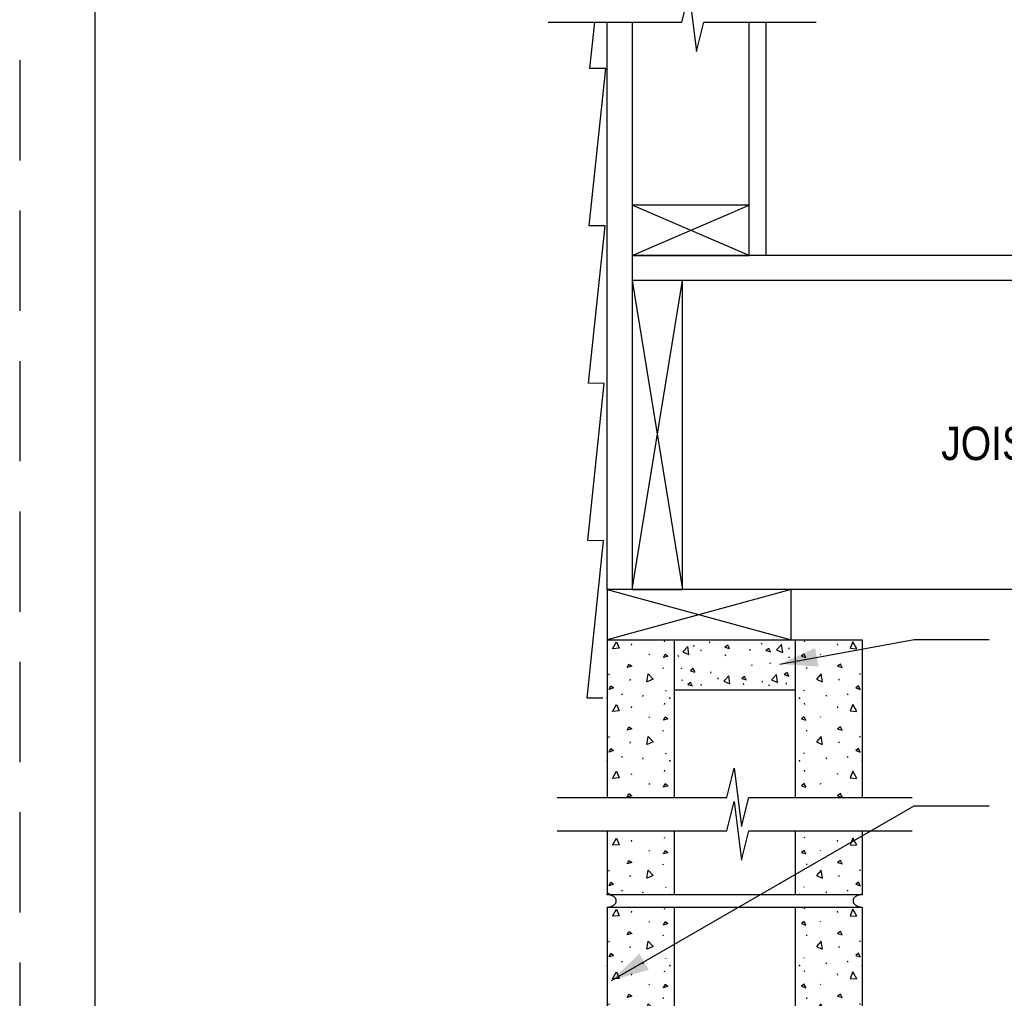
# Model space of a CAD drawing. Extents: x -4.7 to 12.3, y -5.1 to 5.9.
# Tile 2 of 24: x -4.7 to -2.2, y -2.8 to -0.4. Entities that reach past the tile are written whole.
import ezdxf
from ezdxf.enums import TextEntityAlignment as Align

# ---------------------------------------------------------------- set-up
doc = ezdxf.new("R2010")
doc.units = 0
doc.linetypes.add('HIDDEN', pattern=[0.375, 0.25, -0.125])
doc.layers.get('0').update_dxf_attribs({"linetype": 'CONTINUOUS'})
for name, color, linetype in [('29', 7, 'CONTINUOUS'), ('32', 7, 'CONTINUOUS'), ('35', 7, 'CONTINUOUS')]:
    doc.layers.add(name, color=color, linetype=linetype)

# ---------------------------------------------------------------- blocks, each defined once
blk = doc.blocks.new('8CMU')
at = {"layer": '32', "linetype": 'CONTINUOUS'}
for p, q in [((0, 0.666667), (0, 0.03125)), ((0, 0.666667), (0.635417, 0.666667)), ((0.14241, 0.661275), (0.143801, 0.6644)), ((0.166667, 0.666667), (0.166667, 0.03125)), ((0.46875, 0.666667), (0.46875, 0.03125)), ((0.493007, 0.661275), (0.491616, 0.6644)), ((0.635417, 0.666667), (0.635417, 0.03125)), ((0.060199, 0.653298), (0.06159, 0.656419)), ((0.575217, 0.653298), (0.573827, 0.656419)), ((0.103563, 0.631099), (0.104949, 0.629017)), ((0.531854, 0.631099), (0.530467, 0.629017)), ((0.138629, 0.597822), (0.138977, 0.594701)), ((0.496788, 0.597822), (0.49644, 0.594701)), ((0.004008, 0.579411), (0.005395, 0.582536)), ((0.05673, 0.565189), (0.058121, 0.568314)), ((0.578686, 0.565189), (0.577296, 0.568314)), ((0.631409, 0.579411), (0.630022, 0.582536)), ((0.145039, 0.540572), (0.14643, 0.53849)), ((0.490378, 0.540572), (0.488987, 0.53849)), ((0.035516, 0.531743), (0.036902, 0.529661)), ((0.088297, 0.524954), (0.089688, 0.528076)), ((0.54712, 0.524954), (0.545729, 0.528076)), ((0.599901, 0.531743), (0.598514, 0.529661)), ((0.060199, 0.497048), (0.06159, 0.500169)), ((0.14241, 0.505025), (0.143801, 0.50815)), ((0.493007, 0.505025), (0.491616, 0.50815)), ((0.575217, 0.497048), (0.573827, 0.500169)), ((0.103563, 0.474849), (0.104949, 0.472767)), ((0.531854, 0.474849), (0.530467, 0.472767)), ((0.004008, 0.423161), (0.005395, 0.426286)), ((0.138629, 0.441572), (0.138977, 0.438451)), ((0.496788, 0.441572), (0.49644, 0.438451)), ((0.631409, 0.423161), (0.630022, 0.426286)), ((0.05673, 0.408939), (0.058121, 0.412064)), ((0.578686, 0.408939), (0.577296, 0.412064)), ((0.035516, 0.375493), (0.036902, 0.373411)), ((0.088297, 0.368704), (0.089688, 0.371826)), ((0.145039, 0.384322), (0.14643, 0.38224)), ((0.490378, 0.384322), (0.488987, 0.38224)), ((0.54712, 0.368704), (0.545729, 0.371826)), ((0.599901, 0.375493), (0.598514, 0.373411)), ((0.060199, 0.330382), (0.06159, 0.333503)), ((0.14241, 0.338358), (0.143801, 0.341483)), ((0.493007, 0.338358), (0.491616, 0.341483)), ((0.575217, 0.330382), (0.573827, 0.333503)), ((0.103563, 0.308182), (0.104949, 0.3061)), ((0.531854, 0.308182), (0.530467, 0.3061)), ((0.138629, 0.274905), (0.138977, 0.271784)), ((0.496788, 0.274905), (0.49644, 0.271784)), ((0.004008, 0.256495), (0.005395, 0.25962)), ((0.631409, 0.256495), (0.630022, 0.25962)), ((0.05673, 0.242272), (0.058121, 0.245397)), ((0.578686, 0.242272), (0.577296, 0.245397)), ((0.035516, 0.208827), (0.036902, 0.206745)), ((0.088297, 0.202038), (0.089688, 0.205159)), ((0.145039, 0.217655), (0.14643, 0.215573)), ((0.490378, 0.217655), (0.488987, 0.215573)), ((0.54712, 0.202038), (0.545729, 0.205159)), ((0.599901, 0.208827), (0.598514, 0.206745)), ((0.14241, 0.171691), (0.143801, 0.174816)), ((0.493007, 0.171691), (0.491616, 0.174816)), ((0.060199, 0.163715), (0.06159, 0.166836)), ((0.575217, 0.163715), (0.573827, 0.166836)), ((0.103563, 0.141516), (0.104949, 0.139434)), ((0.531854, 0.141516), (0.530467, 0.139434)), ((0.138629, 0.108238), (0.138977, 0.105117)), ((0.496788, 0.108238), (0.49644, 0.105117)), ((0.004008, 0.089828), (0.005395, 0.092953)), ((0.05673, 0.075605), (0.058121, 0.07873)), ((0.578686, 0.075605), (0.577296, 0.07873)), ((0.631409, 0.089828), (0.630022, 0.092953)), ((0.145039, 0.050988), (0.14643, 0.048906)), ((0.490378, 0.050988), (0.488987, 0.048906)), ((0, 0.036257), (0.007512, 0.03125)), ((0, 0.03125), (0.635417, 0.03125)), ((0.035516, 0.04216), (0.036902, 0.040078)), ((0.088297, 0.035371), (0.089688, 0.038492)), ((0.54712, 0.035371), (0.545729, 0.038492)), ((0.599901, 0.04216), (0.598514, 0.040078))]:
    blk.add_line(p, q, dxfattribs=at)
for points in [[(0.013371, 0.643935), (0.022738, 0.661622), (0.030023, 0.645322), (0.013719, 0.643935)], [(0.622046, 0.643935), (0.612678, 0.661622), (0.605393, 0.645322), (0.621698, 0.643935)], [(0.139984, 0.622079), (0.144145, 0.630751), (0.151082, 0.625548), (0.139984, 0.622079)], [(0.495432, 0.622079), (0.491272, 0.630751), (0.484335, 0.625548), (0.495432, 0.622079)], [(0.049863, 0.597283), (0.054023, 0.605954), (0.060961, 0.600751), (0.049863, 0.597283)], [(0.585553, 0.597283), (0.581393, 0.605954), (0.574456, 0.600751), (0.585553, 0.597283)], [(0.098934, 0.561603), (0.101684, 0.581427), (0.114105, 0.568599), (0.099258, 0.56172)], [(0.536483, 0.561603), (0.533733, 0.581427), (0.521311, 0.568599), (0.536159, 0.56172)], [(0.004699, 0.54299), (0.008863, 0.551661), (0.015801, 0.546458), (0.004699, 0.54299)], [(0.630717, 0.54299), (0.626553, 0.551661), (0.619616, 0.546458), (0.630717, 0.54299)], [(0.013371, 0.487685), (0.022738, 0.505372), (0.030023, 0.489072), (0.013719, 0.487685)], [(0.622046, 0.487685), (0.612678, 0.505372), (0.605393, 0.489072), (0.621698, 0.487685)], [(0.139984, 0.465829), (0.144145, 0.474501), (0.151082, 0.469298), (0.139984, 0.465829)], [(0.495432, 0.465829), (0.491272, 0.474501), (0.484335, 0.469298), (0.495432, 0.465829)], [(0.049863, 0.441033), (0.054023, 0.449704), (0.060961, 0.444501), (0.049863, 0.441033)], [(0.585553, 0.441033), (0.581393, 0.449704), (0.574456, 0.444501), (0.585553, 0.441033)], [(0.098934, 0.405353), (0.101684, 0.425177), (0.114105, 0.412349), (0.099258, 0.40547)], [(0.536483, 0.405353), (0.533733, 0.425177), (0.521311, 0.412349), (0.536159, 0.40547)], [(0.004699, 0.38674), (0.008863, 0.395411), (0.015801, 0.390208), (0.004699, 0.38674)], [(0.630717, 0.38674), (0.626553, 0.395411), (0.619616, 0.390208), (0.630717, 0.38674)], [(0.013371, 0.321018), (0.022738, 0.338706), (0.030023, 0.322405), (0.013719, 0.321018)], [(0.622046, 0.321018), (0.612678, 0.338706), (0.605393, 0.322405), (0.621698, 0.321018)], [(0.139984, 0.299163), (0.144145, 0.307835), (0.151082, 0.302632), (0.139984, 0.299163)], [(0.495432, 0.299163), (0.491272, 0.307835), (0.484335, 0.302632), (0.495432, 0.299163)], [(0.049863, 0.274366), (0.054023, 0.283038), (0.060961, 0.277835), (0.049863, 0.274366)], [(0.585553, 0.274366), (0.581393, 0.283038), (0.574456, 0.277835), (0.585553, 0.274366)], [(0.098934, 0.238686), (0.101684, 0.25851), (0.114105, 0.245682), (0.099258, 0.238803)], [(0.536483, 0.238686), (0.533733, 0.25851), (0.521311, 0.245682), (0.536159, 0.238803)], [(0.004699, 0.220073), (0.008863, 0.228745), (0.015801, 0.223542), (0.004699, 0.220073)], [(0.630717, 0.220073), (0.626553, 0.228745), (0.619616, 0.223542), (0.630717, 0.220073)], [(0.013371, 0.154352), (0.022738, 0.172039), (0.030023, 0.155738), (0.013719, 0.154352)], [(0.622046, 0.154352), (0.612678, 0.172039), (0.605393, 0.155738), (0.621698, 0.154352)], [(0.139984, 0.132496), (0.144145, 0.141168), (0.151082, 0.135965), (0.139984, 0.132496)], [(0.495432, 0.132496), (0.491272, 0.141168), (0.484335, 0.135965), (0.495432, 0.132496)], [(0.049863, 0.107699), (0.054023, 0.116371), (0.060961, 0.111168), (0.049863, 0.107699)], [(0.585553, 0.107699), (0.581393, 0.116371), (0.574456, 0.111168), (0.585553, 0.107699)], [(0.098934, 0.07202), (0.101684, 0.091844), (0.114105, 0.079016), (0.099258, 0.072137)], [(0.536483, 0.07202), (0.533733, 0.091844), (0.521311, 0.079016), (0.536159, 0.072137)], [(0.004699, 0.053406), (0.008863, 0.062078), (0.015801, 0.056875), (0.004699, 0.053406)], [(0.630717, 0.053406), (0.626553, 0.062078), (0.619616, 0.056875), (0.630717, 0.053406)]]:
    blk.add_lwpolyline(points, dxfattribs=at)
for points in [[(0.000001, 0, 0.023214), (0.003224, 0.000233, 0.02419), (0.00641, 0.000769, 0.024773), (0.009383, 0.001574, 0.027459), (0.012255, 0.002683, 0.02867), (0.014761, 0.00399, 0.033429), (0.017085, 0.005595, 0.035406), (0.01895, 0.007306, 0.042063), (0.020528, 0.00928, 0.044525), (0.021621, 0.011284, 0.050398), (0.022319, 0.013454, 0.051721), (0.022542, 0.015625, 0.051721), (0.022319, 0.017796, 0.050398), (0.021621, 0.019966, 0.044525), (0.020528, 0.02197, 0.042063), (0.01895, 0.023944, 0.035406), (0.017085, 0.025655, 0.033429), (0.014761, 0.02726, 0.02867), (0.012255, 0.028567, 0.027459), (0.009383, 0.029676, 0.024773), (0.00641, 0.030481, 0.02419), (0.003224, 0.031017, 0.023214), (0.000001, 0.03125)], [(0.635416, 0.03125, 0.023214), (0.632193, 0.031017, 0.02419), (0.629007, 0.030481, 0.024773), (0.626034, 0.029676, 0.027459), (0.623162, 0.028567, 0.02867), (0.620655, 0.02726, 0.033429), (0.618332, 0.025655, 0.035406), (0.616467, 0.023944, 0.042063), (0.614888, 0.02197, 0.044525), (0.613795, 0.019966, 0.050398), (0.613098, 0.017796, 0.051721), (0.612875, 0.015625, 0.051721), (0.613098, 0.013454, 0.050398), (0.613795, 0.011284, 0.044525), (0.614888, 0.00928, 0.042063), (0.616467, 0.007306, 0.035406), (0.618332, 0.005595, 0.033429), (0.620655, 0.00399, 0.02867), (0.623162, 0.002683, 0.027459), (0.626034, 0.001574, 0.024773), (0.629007, 0.000769, 0.02419), (0.632193, 0.000233, 0.023214), (0.635416, 0)]]:
    blk.add_lwpolyline(points, format="xyb", dxfattribs=at)
for p in [(0, 0.520833), (0.15625, 0.520833), (0.479167, 0.520833), (0.635417, 0.520833), (0, 0.364583), (0.15625, 0.364583), (0.479167, 0.364583), (0.635417, 0.364583), (0, 0.197917), (0.15625, 0.197917), (0.479167, 0.197917), (0.635417, 0.197917), (0, 0.03125), (0.15625, 0.03125), (0.479167, 0.03125), (0.635417, 0.03125)]:
    blk.add_point(p, dxfattribs=at)

msp = doc.modelspace()

# ---------------------------------------------------------------- linework, layer by layer
at = {"layer": '29', "linetype": 'CONTINUOUS'}
for p, q in [((-3.239253, -1.816858), (-3.239253, -0.402449)), ((-3.176753, -0.402449), (-3.176753, -1.816858)), ((-2.885086, -0.983525), (-2.885086, -0.402449)), ((-2.843419, -0.983525), (-2.843419, -0.402449)), ((-3.176753, -0.983525), (-2.885086, -0.858525)), ((-2.885086, -0.983525), (-3.176753, -0.858525)), ((-0.887306, -0.983525), (-3.176753, -0.983525)), ((-3.176753, -1.816858), (-3.051753, -1.046025)), ((-3.176753, -1.046025), (-3.051753, -1.816858)), ((-0.887306, -1.046025), (-3.176753, -1.046025)), ((-3.239253, -1.816858), (-2.780919, -1.941858)), ((-2.780919, -1.816858), (-3.239253, -1.941858)), ((-3.239253, -1.816858), (-2.780919, -1.941858)), ((-2.780919, -1.816858), (-3.239253, -1.941858)), ((-0.887306, -1.816858), (-3.176753, -1.816858))]:
    msp.add_line(p, q, dxfattribs=at)
for points in [[(-3.386871, -0.402449), (-3.053466, -0.402449), (-3.035237, -0.329533), (-3.017008, -0.475366), (-2.998779, -0.402449), (-2.718419, -0.402449)], [(-3.249995, -2.087398), (-3.289595, -2.087178), (-3.24829, -1.695007), (-3.287891, -1.694786), (-3.246585, -1.302616), (-3.286185, -1.302396), (-3.24488, -0.910224), (-3.284482, -0.910003), (-3.243176, -0.517832), (-3.282777, -0.517612), (-3.270647, -0.402449)], [(-3.364253, -2.334939), (-2.941233, -2.334939), (-2.923004, -2.262022), (-2.904775, -2.407855), (-2.886546, -2.334939), (-2.478837, -2.334939)], [(-3.364253, -2.418272), (-2.941233, -2.418272), (-2.923004, -2.345355), (-2.904775, -2.491189), (-2.886546, -2.418272), (-2.478837, -2.418272)]]:
    msp.add_lwpolyline(points, dxfattribs=at)
for points in [[(-3.176753, -0.983525), (-2.885086, -0.983525), (-2.885086, -0.858525), (-3.176753, -0.858525)], [(-3.176753, -1.816858), (-3.051753, -1.816858), (-3.051753, -1.046025), (-3.176753, -1.046025)], [(-3.239253, -1.941858), (-2.780919, -1.941858), (-2.780919, -1.816858), (-3.239253, -1.816858)], [(-3.239253, -1.941858), (-2.780919, -1.941858), (-2.780919, -1.816858), (-3.239253, -1.816858)]]:
    msp.add_lwpolyline(points, close=True, dxfattribs=at)
at = {"layer": '32', "linetype": 'CONTINUOUS'}
for p, q in [((-3.239253, -1.941858), (-2.603837, -1.941858)), ((-3.239253, -1.941858), (-3.239253, -2.334939)), ((-3.179053, -1.955227), (-3.177663, -1.952105)), ((-3.096842, -1.94725), (-3.095452, -1.944125)), ((-3.072586, -1.941858), (-3.072586, -2.334939)), ((-3.023491, -1.95543), (-3.023839, -1.958551)), ((-2.982906, -1.950266), (-2.984297, -1.947145)), ((-2.852952, -1.953517), (-2.854342, -1.950396)), ((-2.786326, -1.961932), (-2.786673, -1.965053)), ((-2.770504, -1.941858), (-2.770504, -2.334939)), ((-2.746247, -1.94725), (-2.747638, -1.944125)), ((-2.664036, -1.955227), (-2.665427, -1.952105)), ((-2.603837, -1.941858), (-2.603837, -2.334939)), ((-3.13569, -1.977426), (-3.134303, -1.979508)), ((-3.060879, -1.984404), (-3.06227, -1.981283)), ((-3.005622, -1.96681), (-3.00597, -1.969931)), ((-2.943921, -1.982779), (-2.945311, -1.979658)), ((-2.883792, -1.965184), (-2.884139, -1.968305)), ((-2.784727, -1.987655), (-2.786117, -1.984534)), ((-2.7074, -1.977426), (-2.708786, -1.979508)), ((-3.100624, -2.010703), (-3.100276, -2.013824)), ((-3.054355, -2.012328), (-3.054703, -2.015449)), ((-2.878918, -2.004201), (-2.879266, -2.007322)), ((-2.831835, -2.002286), (-2.833225, -1.999165)), ((-2.742466, -2.010703), (-2.742814, -2.013824)), ((-3.235245, -2.029113), (-3.233858, -2.025988)), ((-2.981257, -2.022082), (-2.981604, -2.025203)), ((-2.963388, -2.036714), (-2.963736, -2.039835)), ((-2.607845, -2.029113), (-2.609232, -2.025988)), ((-3.182522, -2.043336), (-3.181132, -2.040211)), ((-3.05273, -2.04159), (-3.053078, -2.044711)), ((-3.004023, -2.055934), (-3.005414, -2.052813)), ((-2.898436, -2.054307), (-2.899827, -2.051186)), ((-2.852927, -2.044841), (-2.853275, -2.047962)), ((-2.835083, -2.057559), (-2.836474, -2.054438)), ((-2.792823, -2.049719), (-2.793171, -2.05284)), ((-2.660568, -2.043336), (-2.661958, -2.040211)), ((-3.203737, -2.076781), (-3.20235, -2.078863)), ((-3.150956, -2.08357), (-3.149565, -2.080449)), ((-3.094214, -2.067953), (-3.092823, -2.070035)), ((-3.072586, -2.066858), (-2.770504, -2.066858)), ((-2.748876, -2.067953), (-2.750267, -2.070035)), ((-2.692134, -2.08357), (-2.693525, -2.080449)), ((-2.639353, -2.076781), (-2.64074, -2.078863)), ((-3.179053, -2.111477), (-3.177663, -2.108355)), ((-3.096842, -2.1035), (-3.095452, -2.100375)), ((-2.746247, -2.1035), (-2.747638, -2.100375)), ((-2.664036, -2.111477), (-2.665427, -2.108355)), ((-3.13569, -2.133676), (-3.134303, -2.135758)), ((-2.7074, -2.133676), (-2.708786, -2.135758)), ((-3.235245, -2.185363), (-3.233858, -2.182238)), ((-3.100624, -2.166953), (-3.100276, -2.170074)), ((-2.742466, -2.166953), (-2.742814, -2.170074)), ((-2.607845, -2.185363), (-2.609232, -2.182238)), ((-3.182522, -2.199586), (-3.181132, -2.196461)), ((-2.660568, -2.199586), (-2.661958, -2.196461)), ((-3.203737, -2.23303), (-3.20235, -2.235112)), ((-3.094214, -2.224203), (-3.092823, -2.226284)), ((-2.748876, -2.224203), (-2.750267, -2.226284)), ((-2.639353, -2.23303), (-2.64074, -2.235112)), ((-3.150956, -2.239819), (-3.149565, -2.236698)), ((-2.692134, -2.239819), (-2.693525, -2.236698)), ((-3.179053, -2.278142), (-3.177663, -2.275021)), ((-3.096842, -2.270165), (-3.095452, -2.26704)), ((-2.746247, -2.270165), (-2.747638, -2.26704)), ((-2.664036, -2.278142), (-2.665427, -2.275021)), ((-3.13569, -2.300341), (-3.134303, -2.302423)), ((-2.7074, -2.300341), (-2.708786, -2.302423)), ((-3.239253, -2.418272), (-3.239253, -2.577273)), ((-3.072586, -2.418272), (-3.072586, -2.577273)), ((-2.770504, -2.418272), (-2.770504, -2.577273)), ((-2.603837, -2.418272), (-2.603837, -2.577273)), ((-3.179053, -2.444809), (-3.177663, -2.441688)), ((-3.096842, -2.436832), (-3.095452, -2.433707)), ((-2.746247, -2.436832), (-2.747638, -2.433707)), ((-2.664036, -2.444809), (-2.665427, -2.441688)), ((-3.13569, -2.467008), (-3.134303, -2.46909)), ((-2.7074, -2.467008), (-2.708786, -2.46909)), ((-3.100624, -2.500285), (-3.100276, -2.503406)), ((-2.742466, -2.500285), (-2.742814, -2.503406)), ((-3.235245, -2.518695), (-3.233858, -2.51557)), ((-2.607845, -2.518695), (-2.609232, -2.51557)), ((-3.182522, -2.532918), (-3.181132, -2.529793)), ((-2.660568, -2.532918), (-2.661958, -2.529793)), ((-3.239253, -2.572267), (-3.231741, -2.577273)), ((-3.239253, -2.577273), (-2.603837, -2.577273)), ((-3.203737, -2.566363), (-3.20235, -2.568445)), ((-3.150956, -2.573152), (-3.149565, -2.570031)), ((-3.094214, -2.557535), (-3.092823, -2.559617)), ((-2.748876, -2.557535), (-2.750267, -2.559617)), ((-2.692134, -2.573152), (-2.693525, -2.570031)), ((-2.639353, -2.566363), (-2.64074, -2.568445))]:
    msp.add_line(p, q, dxfattribs=at)
at = {"layer": '32', "color": 1, "linetype": 'CONTINUOUS'}
for p, q in [((-2.808813, -2.002579), (-2.474189, -1.94138)), ((-2.474189, -1.94138), (-2.286689, -1.94138)), ((-3.228732, -2.791376), (-2.474189, -2.356178)), ((-2.474189, -2.356178), (-2.286689, -2.356178))]:
    msp.add_line(p, q, dxfattribs=at)
at = {"layer": '32', "linetype": 'CONTINUOUS'}
for points in [[(-3.225882, -1.96459), (-3.216514, -1.946902), (-3.209229, -1.963203), (-3.225534, -1.96459)], [(-3.035779, -1.978643), (-3.038529, -1.958819), (-3.050951, -1.971647), (-3.036103, -1.978526)], [(-2.934725, -1.964098), (-2.938885, -1.955426), (-2.945823, -1.960629), (-2.934725, -1.964098)], [(-2.832387, -1.972227), (-2.836547, -1.963555), (-2.843484, -1.968758), (-2.832387, -1.972227)], [(-2.801861, -1.973767), (-2.804611, -1.953943), (-2.817033, -1.966771), (-2.802185, -1.97365)], [(-2.617208, -1.96459), (-2.626576, -1.946902), (-2.633861, -1.963203), (-2.617556, -1.96459)], [(-3.099268, -1.986445), (-3.095108, -1.977773), (-3.088171, -1.982977), (-3.099268, -1.986445)], [(-2.743822, -1.986445), (-2.747982, -1.977773), (-2.754919, -1.982977), (-2.743822, -1.986445)], [(-3.189389, -2.011242), (-3.185229, -2.00257), (-3.178292, -2.007773), (-3.189389, -2.011242)], [(-2.653701, -2.011242), (-2.657861, -2.00257), (-2.664798, -2.007773), (-2.653701, -2.011242)], [(-3.140319, -2.046922), (-3.137569, -2.027098), (-3.125147, -2.039926), (-3.139995, -2.046805)], [(-3.020819, -2.022622), (-3.024979, -2.013951), (-3.031917, -2.019154), (-3.020819, -2.022622)], [(-2.933439, -2.051798), (-2.936189, -2.031974), (-2.948611, -2.044802), (-2.933763, -2.051681)], [(-2.892491, -2.04213), (-2.896651, -2.033458), (-2.903589, -2.038661), (-2.892491, -2.04213)], [(-2.814857, -2.048547), (-2.817607, -2.028723), (-2.830029, -2.041551), (-2.815181, -2.04843)], [(-2.786902, -2.032376), (-2.791063, -2.023704), (-2.798, -2.028908), (-2.786902, -2.032376)], [(-2.702771, -2.046922), (-2.705521, -2.027098), (-2.717943, -2.039926), (-2.703095, -2.046805)], [(-3.234553, -2.065535), (-3.230389, -2.056863), (-3.223452, -2.062066), (-3.234553, -2.065535)], [(-3.027318, -2.05676), (-3.031478, -2.048089), (-3.038415, -2.053292), (-3.027318, -2.05676)], [(-2.608536, -2.065535), (-2.612701, -2.056863), (-2.619638, -2.062066), (-2.608536, -2.065535)], [(-3.225882, -2.12084), (-3.216514, -2.103152), (-3.209229, -2.119453), (-3.225534, -2.12084)], [(-2.617208, -2.12084), (-2.626576, -2.103152), (-2.633861, -2.119453), (-2.617556, -2.12084)], [(-3.099268, -2.142695), (-3.095108, -2.134023), (-3.088171, -2.139227), (-3.099268, -2.142695)], [(-2.743822, -2.142695), (-2.747982, -2.134023), (-2.754919, -2.139227), (-2.743822, -2.142695)], [(-3.189389, -2.167492), (-3.185229, -2.15882), (-3.178292, -2.164023), (-3.189389, -2.167492)], [(-2.653701, -2.167492), (-2.657861, -2.15882), (-2.664798, -2.164023), (-2.653701, -2.167492)], [(-3.140319, -2.203172), (-3.137569, -2.183348), (-3.125147, -2.196176), (-3.139995, -2.203055)], [(-2.702771, -2.203172), (-2.705521, -2.183348), (-2.717943, -2.196176), (-2.703095, -2.203055)], [(-3.234553, -2.221785), (-3.230389, -2.213113), (-3.223452, -2.218316), (-3.234553, -2.221785)], [(-2.608536, -2.221785), (-2.612701, -2.213113), (-2.619638, -2.218316), (-2.608536, -2.221785)], [(-3.225882, -2.287505), (-3.216514, -2.269818), (-3.209229, -2.286118), (-3.225534, -2.287505)], [(-2.617208, -2.287505), (-2.626576, -2.269818), (-2.633861, -2.286118), (-2.617556, -2.287505)], [(-3.099268, -2.309361), (-3.095108, -2.300689), (-3.088171, -2.305892), (-3.099268, -2.309361)], [(-2.743822, -2.309361), (-2.747982, -2.300689), (-2.754919, -2.305892), (-2.743822, -2.309361)], [(-3.189389, -2.334158), (-3.185229, -2.325486), (-3.178292, -2.330689), (-3.189389, -2.334158)], [(-2.653701, -2.334158), (-2.657861, -2.325486), (-2.664798, -2.330689), (-2.653701, -2.334158)], [(-3.225882, -2.454172), (-3.216514, -2.436484), (-3.209229, -2.452785), (-3.225534, -2.454172)], [(-2.617208, -2.454172), (-2.626576, -2.436484), (-2.633861, -2.452785), (-2.617556, -2.454172)], [(-3.099268, -2.476027), (-3.095108, -2.467355), (-3.088171, -2.472559), (-3.099268, -2.476027)], [(-2.743822, -2.476027), (-2.747982, -2.467355), (-2.754919, -2.472559), (-2.743822, -2.476027)], [(-3.189389, -2.500824), (-3.185229, -2.492152), (-3.178292, -2.497355), (-3.189389, -2.500824)], [(-2.653701, -2.500824), (-2.657861, -2.492152), (-2.664798, -2.497355), (-2.653701, -2.500824)], [(-3.140319, -2.536504), (-3.137569, -2.51668), (-3.125147, -2.529508), (-3.139995, -2.536387)], [(-2.702771, -2.536504), (-2.705521, -2.51668), (-2.717943, -2.529508), (-2.703095, -2.536387)], [(-3.234553, -2.555117), (-3.230389, -2.546445), (-3.223452, -2.551648), (-3.234553, -2.555117)], [(-2.608536, -2.555117), (-2.612701, -2.546445), (-2.619638, -2.551648), (-2.608536, -2.555117)]]:
    msp.add_lwpolyline(points, dxfattribs=at)
for points in [[(-3.239252, -2.608523, 0.023214), (-3.236029, -2.608291, 0.02419), (-3.232843, -2.607754, 0.024773), (-3.22987, -2.60695, 0.027459), (-3.226998, -2.60584, 0.02867), (-3.224491, -2.604533, 0.033429), (-3.222168, -2.602928, 0.035406), (-3.220303, -2.601218, 0.042063), (-3.218724, -2.599243, 0.044525), (-3.217631, -2.597239, 0.050398), (-3.216934, -2.595069, 0.051721), (-3.216711, -2.592898, 0.051721), (-3.216934, -2.590728, 0.050398), (-3.217631, -2.588558, 0.044525), (-3.218724, -2.586554, 0.042063), (-3.220303, -2.584579, 0.035406), (-3.222168, -2.582869, 0.033429), (-3.224491, -2.581264, 0.02867), (-3.226998, -2.579957, 0.027459), (-3.22987, -2.578847, 0.024773), (-3.232843, -2.578043, 0.02419), (-3.236029, -2.577506, 0.023214), (-3.239252, -2.577273)], [(-2.603838, -2.577273, 0.023214), (-2.607061, -2.577506, 0.02419), (-2.610247, -2.578043, 0.024773), (-2.61322, -2.578847, 0.027459), (-2.616092, -2.579957, 0.02867), (-2.618598, -2.581264, 0.033429), (-2.620922, -2.582869, 0.035406), (-2.622787, -2.584579, 0.042063), (-2.624365, -2.586554, 0.044525), (-2.625458, -2.588558, 0.050398), (-2.626156, -2.590728, 0.051721), (-2.626379, -2.592898, 0.051721), (-2.626156, -2.595069, 0.050398), (-2.625458, -2.597239, 0.044525), (-2.624365, -2.599243, 0.042063), (-2.622787, -2.601218, 0.035406), (-2.620922, -2.602928, 0.033429), (-2.618598, -2.604533, 0.02867), (-2.616092, -2.60584, 0.027459), (-2.61322, -2.60695, 0.024773), (-2.610247, -2.607754, 0.02419), (-2.607061, -2.608291, 0.023214), (-2.603838, -2.608523)]]:
    msp.add_lwpolyline(points, format="xyb", dxfattribs=at)
for p in [(-3.239253, -2.087691), (-3.083003, -2.087691), (-2.760087, -2.087691), (-2.603837, -2.087691), (-3.239253, -2.24394), (-3.083003, -2.24394), (-2.760087, -2.24394), (-2.603837, -2.24394), (-3.239253, -2.577273), (-3.083003, -2.577273), (-2.760087, -2.577273), (-2.603837, -2.577273)]:
    msp.add_point(p, dxfattribs=at)
at = {"layer": '32', "color": 1, "linetype": 'CONTINUOUS'}
for points in [[(-2.712375, -2.008768), (-2.808813, -2.002579), (-2.720809, -1.962658)], [(-3.135811, -2.76484), (-3.228732, -2.791376), (-3.159232, -2.724234)]]:
    msp.add_solid(points, dxfattribs=at)
at = {"layer": '35', "linetype": 'CONTINUOUS'}
msp.add_line((-4.516857, 5.44053), (-4.516857, -4.80947), dxfattribs=at)
at = {"layer": '35', "linetype": 'HIDDEN'}
msp.add_lwpolyline([(-4.704357, -5.12197), (12.295643, -5.12197), (12.295643, 5.87803), (-4.704357, 5.87803)], close=True, dxfattribs=at)

# ---------------------------------------------------------------- block references
at = {"xscale": 0.999998, "yscale": 0.999998}
msp.add_blockref('8CMU', (-3.239253, -3.275189), dxfattribs=at)

# ---------------------------------------------------------------- texts
at = {"layer": '32', "color": 1, "linetype": 'CONTINUOUS', "width": 0.875}
msp.add_text('JOIST', height=0.083333, dxfattribs=at).set_placement((-2.406576, -1.410582), align=Align.TOP_LEFT)

doc.saveas('drawing.dxf')
